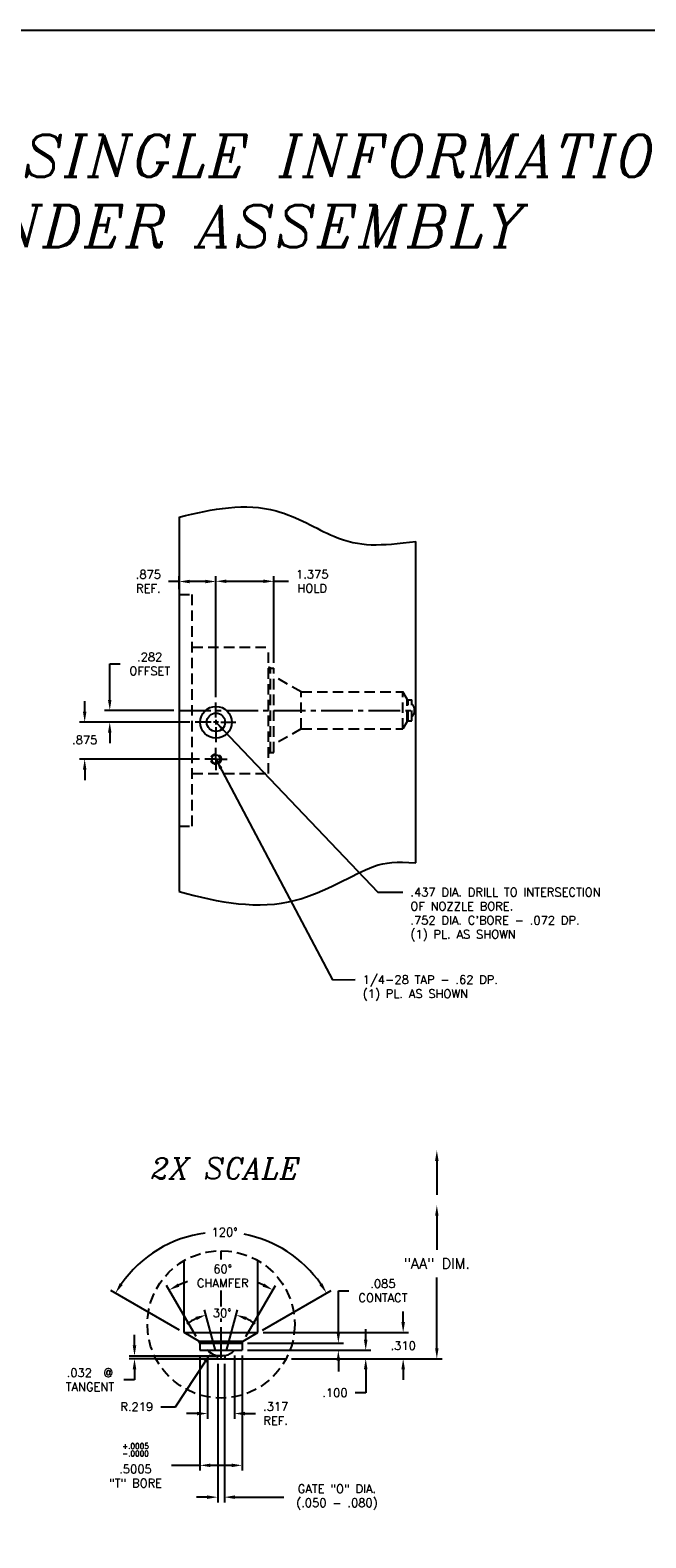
# Model space of a CAD drawing. Extents: x -55 to 76, y -100 to -24.
# Tile 15 of 22: x 10 to 25, y -98 to -62. Entities that reach past the tile are written whole.
import ezdxf
from ezdxf.enums import TextEntityAlignment as Align

# ---------------------------------------------------------------- set-up
doc = ezdxf.new("R2010")
doc.units = 0
doc.header["$MEASUREMENT"] = 0
for name, pattern in [('CENTER2', [1.125, 0.75, -0.125, 0.125, -0.125]), ('HIDDEN', [0.375, 0.25, -0.125]), ('HIDDEN2', [0.1875, 0.125, -0.0625])]:
    doc.linetypes.add(name, pattern=pattern)
doc.layers.get('DEFPOINTS').update_dxf_attribs({"linetype": 'CONTINUOUS'})
for name, color, linetype in [('BORE_HIDDEN', 1, 'HIDDEN'), ('CP_TAPS_CENTER', 1, 'CENTER2'), ('CP_TAPS_HIDDEN', 1, 'HIDDEN2'), ('CP_TAPS_SOLID', 1, 'CONTINUOUS'), ('DIM_HIDDEN', 4, 'HIDDEN'), ('DIM_OSCO', 4, 'CONTINUOUS'), ('DIMENSIONS', 4, 'CONTINUOUS'), ('DSCV_BORE_CENTER', 22, 'CENTER2'), ('DSCV_BORE_SOLID', 1, 'CONTINUOUS'), ('NP_SHAPE_SOLID', 6, 'CONTINUOUS')]:
    doc.layers.add(name, color=color, linetype=linetype)
doc.styles.add('ITALIC', font='italic.shx')
doc.styles.add('ROMANS', font='romans.shx')
doc.dimstyles.new('CATALOG', dxfattribs={"dimscale": 2, "dimtxt": 0.1, "dimasz": 0.125, "dimexe": 0.0625, "dimexo": 0.0625, "dimgap": 0.09, "dimtad": 0, "dimtih": 1, "dimtoh": 1, "dimdec": 3, "dimzin": 4, "dimdsep": 46, "dimtxsty": 'ROMANS', "dimcen": 0, "dimclrd": 256, "dimclre": 256, "dimclrt": 256, "dimadec": 0, "dimazin": 0, "dimtfac": 0.7, "dimtdec": 3, "dimtofl": 0, "dimtmove": 0, "dimatfit": 3, "dimfxl": 1, "dimtolj": 1, "dimtzin": 4, "dimlwd": -1, "dimlwe": -1, "dimarcsym": 0})
doc.dimstyles.new('CATALOG_2XSCALE', dxfattribs={"dimscale": 2, "dimtxt": 0.1, "dimasz": 0.125, "dimexe": 0.0625, "dimexo": 0.0625, "dimgap": 0.09, "dimtad": 0, "dimtih": 1, "dimtoh": 1, "dimdec": 3, "dimlfac": 0.5, "dimzin": 4, "dimdsep": 46, "dimtxsty": 'ROMANS', "dimcen": 0, "dimclrd": 256, "dimclre": 256, "dimclrt": 256, "dimadec": 0, "dimazin": 0, "dimtfac": 0.7, "dimtdec": 3, "dimtofl": 0, "dimtmove": 0, "dimatfit": 3, "dimfxl": 1, "dimtolj": 1, "dimtzin": 4, "dimlwd": -1, "dimlwe": -1, "dimarcsym": 0})

# ---------------------------------------------------------------- blocks, each defined once
blk = doc.blocks.new('*D157')
at = {"layer": 'DEFPOINTS', "color": 0}
for p in [(14.614, -93.601), (14.774, -93.601), (14.774, -96.889)]:
    blk.add_point(p, dxfattribs=at)
at = {"layer": 'DIMENSIONS'}
for p, q in [((14.614, -93.726), (14.614, -97.014)), ((14.774, -93.726), (14.774, -97.014)), ((14.364, -96.889), (14.114, -96.889)), ((15.024, -96.889), (16.182, -96.889))]:
    blk.add_line(p, q, dxfattribs=at)
for points in [[(14.364, -96.847), (14.364, -96.93), (14.614, -96.889)], [(15.024, -96.847), (15.024, -96.93), (14.774, -96.889)]]:
    blk.add_solid(points, dxfattribs=at)
at = {"layer": 'DIMENSIONS', "insert": (17.447, -96.889), "char_height": 0.2, "attachment_point": 5, "style": 'ROMANS'}
blk.add_mtext('\\A1;GATE "O" DIA.\\P(.050 - .080)', dxfattribs=at)
blk = doc.blocks.new('*D177')
at = {"layer": 'DEFPOINTS', "color": 0}
for p in [(14.573, -75.139), (15.948, -77.204), (14.573, -78.019)]:
    blk.add_point(p, dxfattribs=at)
at = {"layer": 'DIMENSIONS'}
for p, q in [((14.573, -77.894), (14.573, -75.014)), ((14.823, -75.139), (15.698, -75.139)), ((15.948, -77.079), (15.948, -75.014)), ((15.948, -75.139), (16.295, -75.139))]:
    blk.add_line(p, q, dxfattribs=at)
for points in [[(14.823, -75.097), (14.823, -75.18), (14.573, -75.139)], [(15.698, -75.097), (15.698, -75.18), (15.948, -75.139)]]:
    blk.add_solid(points, dxfattribs=at)
at = {"layer": 'DIMENSIONS', "insert": (16.86, -75.139), "char_height": 0.2, "attachment_point": 5, "style": 'ROMANS'}
blk.add_mtext('\\A1;1.375 \\PHOLD', dxfattribs=at)
blk = doc.blocks.new('*D178')
at = {"layer": 'DEFPOINTS', "color": 0}
for p in [(13.698, -78.204), (12.051, -78.486), (14.081, -78.486)]:
    blk.add_point(p, dxfattribs=at)
at = {"layer": 'DIMENSIONS'}
for p, q in [((12.051, -77.954), (12.051, -77.102)), ((12.051, -77.102), (12.301, -77.102)), ((13.573, -78.204), (11.926, -78.204)), ((13.956, -78.486), (11.926, -78.486)), ((12.051, -78.736), (12.051, -78.986))]:
    blk.add_line(p, q, dxfattribs=at)
for points in [[(12.009, -77.954), (12.092, -77.954), (12.051, -78.204)], [(12.009, -78.736), (12.092, -78.736), (12.051, -78.486)]]:
    blk.add_solid(points, dxfattribs=at)
at = {"layer": 'DIMENSIONS', "insert": (13, -77.102), "char_height": 0.2, "attachment_point": 5, "style": 'ROMANS'}
blk.add_mtext('\\A1;.282 \\POFFSET', dxfattribs=at)
blk = doc.blocks.new('*D179')
at = {"layer": 'DEFPOINTS', "color": 0}
for p in [(14.081, -78.486), (11.455, -79.361), (14.307, -79.361)]:
    blk.add_point(p, dxfattribs=at)
at = {"layer": 'DIMENSIONS'}
for p, q in [((11.455, -78.236), (11.455, -77.986)), ((13.956, -78.486), (11.33, -78.486)), ((14.182, -79.361), (11.33, -79.361)), ((11.455, -79.611), (11.455, -79.861))]:
    blk.add_line(p, q, dxfattribs=at)
for points in [[(11.414, -78.236), (11.497, -78.236), (11.455, -78.486)], [(11.414, -79.611), (11.497, -79.611), (11.455, -79.361)]]:
    blk.add_solid(points, dxfattribs=at)
at = {"layer": 'DIMENSIONS', "insert": (11.455, -78.905), "char_height": 0.2, "attachment_point": 5, "style": 'ROMANS'}
blk.add_mtext('\\A1;.875 ', dxfattribs=at)
blk = doc.blocks.new('*D193')
at = {"layer": 'DEFPOINTS', "color": 0}
for p in [(14.193, -93.401), (15.194, -93.401), (15.194, -96.133)]:
    blk.add_point(p, dxfattribs=at)
at = {"layer": 'DIMENSIONS'}
for p, q in [((14.193, -93.526), (14.193, -96.258)), ((15.194, -93.526), (15.194, -96.258)), ((14.193, -96.133), (13.518, -96.133)), ((14.944, -96.133), (14.443, -96.133))]:
    blk.add_line(p, q, dxfattribs=at)
for points in [[(14.443, -96.092), (14.443, -96.175), (14.193, -96.133)], [(14.944, -96.092), (14.944, -96.175), (15.194, -96.133)]]:
    blk.add_solid(points, dxfattribs=at)
at = {"layer": 'DIMENSIONS', "insert": (12.662, -96.133), "char_height": 0.2, "attachment_point": 5, "style": 'ROMANS'}
blk.add_mtext('\\A1;{\\H0.64x;\\C4;\\S+.0005^ -.0000;\\H1.25x;\\P\\H1.25x;.5005 \\P"T" BORE}', dxfattribs=at)
blk = doc.blocks.new('*D168')
at = {"layer": 'DEFPOINTS', "color": 0}
for p in [(13.698, -75.144), (13.698, -75.454), (14.573, -78.019)]:
    blk.add_point(p, dxfattribs=at)
at = {"layer": 'DIMENSIONS'}
for p, q in [((13.698, -75.144), (13.448, -75.144)), ((13.698, -75.329), (13.698, -75.019)), ((14.323, -75.144), (13.948, -75.144)), ((14.573, -77.894), (14.573, -75.019))]:
    blk.add_line(p, q, dxfattribs=at)
for points in [[(13.948, -75.103), (13.948, -75.186), (13.698, -75.144)], [(14.323, -75.103), (14.323, -75.186), (14.573, -75.144)]]:
    blk.add_solid(points, dxfattribs=at)
at = {"layer": 'DIMENSIONS', "insert": (12.968, -75.144), "char_height": 0.2, "attachment_point": 5, "style": 'ROMANS'}
blk.add_mtext('\\A1;.875 \\PREF.', dxfattribs=at)
blk = doc.blocks.new('*D199')
at = {"layer": 'DEFPOINTS', "color": 0}
for p in [(15.569, -92.981), (16.242, -93.601), (19.02, -93.601)]:
    blk.add_point(p, dxfattribs=at)
at = {"layer": 'DIM_OSCO'}
for p, q in [((19.02, -92.731), (19.02, -92.481)), ((15.694, -92.981), (19.145, -92.981)), ((16.367, -93.601), (19.145, -93.601)), ((19.02, -93.851), (19.02, -94.101))]:
    blk.add_line(p, q, dxfattribs=at)
for points in [[(18.978, -92.731), (19.061, -92.731), (19.02, -92.981)], [(18.978, -93.851), (19.061, -93.851), (19.02, -93.601)]]:
    blk.add_solid(points, dxfattribs=at)
at = {"layer": 'DIM_OSCO', "insert": (19.02, -93.291), "char_height": 0.2, "attachment_point": 5, "style": 'ROMANS'}
blk.add_mtext('\\A1;.310 ', dxfattribs=at)
blk = doc.blocks.new('*D200')
at = {"layer": 'DEFPOINTS', "color": 0}
for p in [(12.639, -93.601), (14.694, -93.537), (14.694, -93.601)]:
    blk.add_point(p, dxfattribs=at)
at = {"layer": 'DIM_OSCO'}
for p, q in [((12.639, -93.287), (12.639, -93.037)), ((14.569, -93.537), (12.514, -93.537)), ((14.569, -93.601), (12.514, -93.601)), ((12.639, -94.101), (12.389, -94.101)), ((12.639, -93.851), (12.639, -94.101))]:
    blk.add_line(p, q, dxfattribs=at)
for points in [[(12.597, -93.287), (12.68, -93.287), (12.639, -93.537)], [(12.597, -93.851), (12.68, -93.851), (12.639, -93.601)]]:
    blk.add_solid(points, dxfattribs=at)
at = {"layer": 'DIM_OSCO', "insert": (11.58, -94.101), "char_height": 0.2, "attachment_point": 5, "style": 'ROMANS'}
blk.add_mtext('\\A1;.032  @\\PTANGENT', dxfattribs=at)
blk = doc.blocks.new('*D201')
at = {"layer": 'DEFPOINTS', "color": 0}
for p in [(15.194, -93.401), (16.242, -93.601), (18.13, -93.601)]:
    blk.add_point(p, dxfattribs=at)
at = {"layer": 'DIM_OSCO'}
for p, q in [((18.13, -93.151), (18.13, -92.901)), ((15.319, -93.401), (18.255, -93.401)), ((16.367, -93.601), (18.255, -93.601)), ((18.13, -93.851), (18.13, -94.41)), ((18.13, -94.41), (17.88, -94.41))]:
    blk.add_line(p, q, dxfattribs=at)
for points in [[(18.089, -93.151), (18.172, -93.151), (18.13, -93.401)], [(18.089, -93.851), (18.172, -93.851), (18.13, -93.601)]]:
    blk.add_solid(points, dxfattribs=at)
at = {"layer": 'DIM_OSCO', "insert": (17.4, -94.41), "char_height": 0.2, "attachment_point": 5, "style": 'ROMANS'}
blk.add_mtext('\\A1;.100 ', dxfattribs=at)
blk = doc.blocks.new('*D202')
at = {"layer": 'DEFPOINTS', "color": 0}
for p in [(15.194, -93.231), (15.194, -93.401), (17.48, -93.231)]:
    blk.add_point(p, dxfattribs=at)
at = {"layer": 'DIM_OSCO'}
for p, q in [((17.48, -92.981), (17.48, -91.985)), ((17.48, -91.985), (17.73, -91.985)), ((15.319, -93.231), (17.605, -93.231)), ((15.319, -93.401), (17.605, -93.401)), ((17.48, -93.651), (17.48, -93.901))]:
    blk.add_line(p, q, dxfattribs=at)
for points in [[(17.438, -92.981), (17.522, -92.981), (17.48, -93.231)], [(17.438, -93.651), (17.522, -93.651), (17.48, -93.401)]]:
    blk.add_solid(points, dxfattribs=at)
at = {"layer": 'DIM_OSCO', "insert": (18.539, -91.985), "char_height": 0.2, "attachment_point": 5, "style": 'ROMANS'}
blk.add_mtext('\\A1;.085 \\PCONTACT', dxfattribs=at)
blk = doc.blocks.new('*D203')
at = {"layer": 'DEFPOINTS', "color": 0}
for p in [(14.694, -93.099), (14.453, -93.465)]:
    blk.add_point(p, dxfattribs=at)
at = {"layer": 'DIM_OSCO'}
for p, q in [((13.616, -94.742), (14.316, -93.674)), ((13.267, -94.742), (13.616, -94.742))]:
    blk.add_line(p, q, dxfattribs=at)
blk.add_arc((14.694, -93.099), 0.438, 220.3943, 266.8817, dxfattribs=at)
blk.add_solid([(14.281, -93.652), (14.351, -93.697), (14.453, -93.465)], dxfattribs=at)
at = {"layer": 'DIM_OSCO', "insert": (12.692, -94.742), "char_height": 0.2, "attachment_point": 5, "style": 'ROMANS'}
blk.add_mtext('\\A1;R.219 ', dxfattribs=at)
blk = doc.blocks.new('*D204')
at = {"layer": 'DEFPOINTS', "color": 0}
for p in [(14.266, -91.674), (14.164, -93.18), (14.193, -93.231), (15.194, -93.231), (15.223, -93.18)]:
    blk.add_point(p, dxfattribs=at)
at = {"layer": 'DIM_OSCO'}
for p, q in [((14.101, -93.072), (13.401, -91.859)), ((15.286, -93.072), (15.987, -91.859))]:
    blk.add_line(p, q, dxfattribs=at)
for start, end in [(108.8027, 114.1768), (65.8232, 69.2566)]:
    blk.add_arc((14.694, -94.098), 2.461, start, end, dxfattribs=at)
for points in [[(13.705, -91.89), (13.667, -91.816), (13.463, -91.967)], [(15.72, -91.816), (15.682, -91.89), (15.924, -91.967)]]:
    blk.add_solid(points, dxfattribs=at)
at = {"layer": 'DIM_OSCO', "insert": (14.733, -91.637), "char_height": 0.2, "attachment_point": 5, "style": 'ROMANS'}
blk.add_mtext('\\A1;60° \\PCHAMFER', dxfattribs=at)
blk = doc.blocks.new('*D205')
at = {"layer": 'DEFPOINTS', "color": 0}
for p in [(13.704, -90.768), (13.819, -92.981), (15.569, -92.981), (14.164, -93.18), (15.223, -93.18)]:
    blk.add_point(p, dxfattribs=at)
at = {"layer": 'DIM_OSCO'}
for p, q in [((13.71, -92.919), (12.08, -91.977)), ((15.677, -92.919), (17.307, -91.977))]:
    blk.add_line(p, q, dxfattribs=at)
for start, end in [(97.4717, 145.0471), (34.9529, 79.1267)]:
    blk.add_arc((14.694, -93.486), 2.893, start, end, dxfattribs=at)
for points in [[(12.358, -91.851), (12.287, -91.807), (12.188, -92.04)], [(17.1, -91.807), (17.03, -91.851), (17.199, -92.04)]]:
    blk.add_solid(points, dxfattribs=at)
at = {"layer": 'DIM_OSCO', "insert": (14.778, -90.595), "char_height": 0.2, "attachment_point": 5, "style": 'ROMANS'}
blk.add_mtext('\\A1;120° ', dxfattribs=at)
blk = doc.blocks.new('*D206')
at = {"layer": 'DEFPOINTS', "color": 0}
for p in [(14.573, -92.518), (14.593, -93.525), (14.614, -93.601), (14.774, -93.601), (14.794, -93.525)]:
    blk.add_point(p, dxfattribs=at)
at = {"layer": 'DIM_OSCO'}
for p, q in [((14.561, -93.405), (14.302, -92.439)), ((14.826, -93.405), (15.085, -92.439))]:
    blk.add_line(p, q, dxfattribs=at)
for start, end in [(115.3395, 125.679), (54.321, 64.6605)]:
    blk.add_arc((14.694, -93.9), 1.387, start, end, dxfattribs=at)
for points in [[(14.085, -92.607), (14.114, -92.685), (14.335, -92.56)], [(15.273, -92.685), (15.302, -92.607), (15.053, -92.56)]]:
    blk.add_solid(points, dxfattribs=at)
at = {"layer": 'DIM_OSCO', "insert": (14.72, -92.513), "char_height": 0.2, "attachment_point": 5, "style": 'ROMANS'}
blk.add_mtext('\\A1;30° ', dxfattribs=at)
blk = doc.blocks.new('*D207')
at = {"layer": 'DEFPOINTS', "color": 0}
for p in [(14.376, -93.401), (15.011, -93.401), (15.011, -94.903)]:
    blk.add_point(p, dxfattribs=at)
at = {"layer": 'DIM_OSCO'}
for p, q in [((14.376, -93.526), (14.376, -95.028)), ((15.011, -93.526), (15.011, -95.028)), ((14.126, -94.903), (13.876, -94.903)), ((15.261, -94.903), (15.511, -94.903))]:
    blk.add_line(p, q, dxfattribs=at)
for points in [[(14.126, -94.861), (14.126, -94.945), (14.376, -94.903)], [(15.261, -94.861), (15.261, -94.945), (15.011, -94.903)]]:
    blk.add_solid(points, dxfattribs=at)
at = {"layer": 'DIM_OSCO', "insert": (15.991, -94.903), "char_height": 0.2, "attachment_point": 5, "style": 'ROMANS'}
blk.add_mtext('\\A1;.317 \\PREF.', dxfattribs=at)

msp = doc.modelspace()

# ---------------------------------------------------------------- linework, layer by layer
at = {"layer": 'BORE_HIDDEN'}
for p, q in [((13.69828, -75.45415), (14.01128, -75.45415)), ((14.01128, -80.95415), (14.01128, -75.45415)), ((14.01128, -76.70415), (15.82328, -76.70415)), ((15.82328, -79.70415), (15.82328, -76.70415)), ((15.86828, -77.20365), (15.82328, -77.17767)), ((15.86828, -77.20365), (15.94828, -77.20365)), ((15.86828, -79.20465), (15.86828, -77.20365)), ((15.94828, -79.20465), (15.94828, -77.20365)), ((16.59828, -77.76665), (15.94828, -77.39137)), ((16.59828, -77.76665), (19.01328, -77.76665)), ((16.59828, -78.64165), (16.59828, -77.76665)), ((19.01328, -78.64165), (19.01328, -77.76665)), ((19.11294, -77.93927), (19.01328, -77.76665)), ((19.13828, -77.9539), (19.11294, -77.93927)), ((19.11294, -78.46903), (19.11294, -77.93927)), ((19.13828, -77.9539), (19.22328, -77.9539)), ((19.13828, -78.4544), (19.13828, -77.9539)), ((19.22328, -78.4544), (19.22328, -77.9539)), ((19.28546, -78.15402), (19.32328, -78.16415)), ((19.28546, -78.25428), (19.28546, -78.15402)), ((19.28546, -78.25428), (19.32328, -78.24415)), ((16.59828, -78.64165), (15.94828, -79.01693)), ((16.59828, -78.64165), (19.01328, -78.64165)), ((19.11294, -78.46903), (19.01328, -78.64165)), ((19.13828, -78.4544), (19.11294, -78.46903)), ((19.13828, -78.4544), (19.22328, -78.4544)), ((15.86828, -79.20465), (15.82328, -79.23063)), ((15.86828, -79.20465), (15.94828, -79.20465)), ((14.01128, -79.70415), (15.82328, -79.70415)), ((13.69828, -80.95415), (14.01128, -80.95415))]:
    msp.add_line(p, q, dxfattribs=at)
for start, end in [(13.233252, 46.409638), (313.590362, 346.766748), (355.919963, 3.947931)]:
    msp.add_arc((19.07228, -78.20415), 0.219, start, end, dxfattribs=at)
at = {"layer": 'CP_TAPS_CENTER'}
for q in [(14.57328, -79.09515), (14.30728, -79.36115), (14.57328, -79.62715), (14.83928, -79.36115)]:
    msp.add_line((14.57328, -79.36115), q, dxfattribs=at)
at = {"layer": 'CP_TAPS_HIDDEN'}
msp.add_circle((14.57328, -79.36115), 0.125, dxfattribs=at)
at = {"layer": 'CP_TAPS_SOLID'}
msp.add_circle((14.57328, -79.36115), 0.102, dxfattribs=at)
at = {"layer": 'DEFPOINTS'}
msp.add_point((17.40803, -93.60108), dxfattribs=at)
at = {"layer": 'DIM_HIDDEN'}
msp.add_circle((14.69358, -92.7857), 1.75, dxfattribs=at)
at = {"layer": 'DIM_OSCO'}
msp.add_line((-55.36336, -62.05064), (76.43756, -62.05064), dxfattribs=at)
at = {"layer": 'DIMENSIONS'}
for p, q in [((19.81873, -88.90372), (19.81873, -89.70773)), ((19.81873, -90.20773), (19.81873, -91.01174)), ((19.81873, -93.35108), (19.81873, -91.66936)), ((16.6788, -93.60108), (19.94373, -93.60108))]:
    msp.add_line(p, q, dxfattribs=at)
msp.add_point((19.81873, -93.60108), dxfattribs=at)
for points in [[(19.77706, -88.90372), (19.8604, -88.90372), (19.81873, -88.65372)], [(19.77706, -90.20773), (19.8604, -90.20773), (19.81873, -89.95773)], [(19.77706, -93.35108), (19.8604, -93.35108), (19.81873, -93.60108)]]:
    msp.add_solid(points, dxfattribs=at)
at = {"layer": 'DSCV_BORE_CENTER'}
for p, q in [((13.69828, -78.20415), (19.32328, -78.20415)), ((14.69358, -91.24587), (14.69358, -91.0357)), ((14.69358, -92.3612), (14.69358, -91.98193)), ((14.69358, -93.60108), (14.69358, -92.64725))]:
    msp.add_line(p, q, dxfattribs=at)
at = {"layer": 'DSCV_BORE_SOLID'}
for p, q in [((14.57328, -78.37215), (14.57328, -78.01917)), ((14.45928, -78.48615), (14.08055, -78.48615)), ((14.63028, -78.48615), (14.51628, -78.48615)), ((14.57328, -78.60081), (14.57327, -78.96104)), ((14.57328, -78.42915), (14.57328, -78.54315)), ((14.68728, -78.48615), (15.04245, -78.48615)), ((13.81858, -92.98108), (13.81858, -91.27016)), ((15.56858, -92.98108), (15.56858, -91.27016)), ((13.81858, -92.98108), (15.56858, -92.98108)), ((14.16382, -93.18041), (13.81858, -92.98108)), ((15.22333, -93.18041), (15.56858, -92.98108)), ((14.19308, -93.23108), (14.16382, -93.18041)), ((14.16382, -93.18041), (15.22333, -93.18041)), ((14.19308, -93.23108), (14.19308, -93.40108)), ((14.19308, -93.23108), (15.19408, -93.23108)), ((14.19308, -93.40108), (15.19408, -93.40108)), ((15.19408, -93.23108), (15.22333, -93.18041)), ((15.19408, -93.23108), (15.19408, -93.40108)), ((14.59331, -93.52545), (14.61358, -93.60108)), ((14.59331, -93.52545), (14.79384, -93.52545)), ((14.79384, -93.52545), (14.77358, -93.60108))]:
    msp.add_line(p, q, dxfattribs=at)
for radius in [0.376, 0.2185]:
    msp.add_circle((14.57328, -78.48615), radius, dxfattribs=at)
for start, end in [(223.590362, 256.766748), (283.233252, 316.409638), (265.919963, 273.947931)]:
    msp.add_arc((14.69358, -93.09908), 0.438, start, end, dxfattribs=at)
at = {"layer": 'NP_SHAPE_SOLID'}
for p, q in [((13.69828, -73.61549), (13.69828, -82.50672)), ((19.32328, -81.82419), (19.32328, -74.19301)), ((13.14514, -93.60108), (16.24201, -93.60108))]:
    msp.add_line(p, q, dxfattribs=at)
for points, knots in [([(13.69828, -73.61549), (14.4899, -73.41546), (15.8058, -73.16667), (17.71656, -74.36671), (18.46413, -74.29309), (19.32328, -74.19301)], [0.40858497, 0.40858497, 0.40858497, 0.40858497, 2.73445584, 4.31473827, 6.82445363, 6.82445363, 6.82445363, 6.82445363]), ([(13.69828, -82.50672), (14.64531, -82.76824), (16.32881, -83.08473), (18.25702, -81.80671), (18.84504, -81.79977), (19.32328, -81.82419)], [0.74929177, 0.74929177, 0.74929177, 0.74929177, 3.5507136, 5.79092349, 7.20496218, 7.20496218, 7.20496218, 7.20496218])]:
    msp.add_open_spline(points, degree=3, knots=knots, dxfattribs=at)

# ---------------------------------------------------------------- texts
at = {"layer": 'DIMENSIONS', "style": 'ITALIC'}
msp.add_text('2X SCALE', height=0.5, dxfattribs=at).set_placement((14.80445, -89.0795), align=Align.MIDDLE_CENTER)
at = {"layer": 'DIMENSIONS', "insert": (7.26128, -64.53686), "char_height": 1, "width": 48.2857, "attachment_point": 2, "style": 'ITALIC'}
msp.add_mtext('100 SERIES SCB BODYLESS SINGLE INFORMATION\\PWITH PNEUMATIC CYLINDER ASSEMBLY ', dxfattribs=at)
at = {"layer": 'DIMENSIONS', "style": 'ROMANS'}
for s, insert, char_height, attachment_point in [(".437 DIA. DRILL TO INTERSECTION\\POF NOZZLE BORE.\\P.752 DIA. C'BORE - .072 DP.\\P(1) PL. AS SHOWN", (19.19069, -82.42206), 0.2, 1), ('1/4-28 TAP - .62 DP.\\P(1) PL. AS SHOWN', (18.05728, -84.49899), 0.2, 1), ('\\A1;"AA" DIM.', (19.81873, -91.34055), 0.25, 5)]:
    msp.add_mtext(s, dxfattribs=dict(at, insert=insert, char_height=char_height, attachment_point=attachment_point))

# ---------------------------------------------------------------- dimensions: what is measured, and where the dimension line sits
at = {"layer": 'DIM_OSCO'}
for base, line1, line2, picture, middle in [((13.70413, -90.76779), ((15.22333, -93.18041), (15.56858, -92.98108)), ((14.16382, -93.18041), (13.81858, -92.98108)), '*D205', (14.77834, -90.59456)), ((14.57267, -92.51768), ((14.79384, -93.52545), (14.77358, -93.60108)), ((14.59331, -93.52545), (14.61358, -93.60108)), '*D206', (14.71961, -92.51264))]:
    dim = msp.add_angular_dim_2l(base=base, line1=line1, line2=line2, dimstyle='CATALOG_2XSCALE', override={"dimpost": ' '}, dxfattribs=at)
    dim.commit()
    dim.dimension.update_dxf_attribs({"geometry": picture, "text_midpoint": middle, "dimtype": 162})
dim = msp.add_angular_dim_2l(base=(14.26625, -91.67449), line1=((15.19408, -93.23108), (15.22333, -93.18041)), line2=((14.19308, -93.23108), (14.16382, -93.18041)), text='<>\\PCHAMFER', dimstyle='CATALOG_2XSCALE', override={"dimpost": ' '}, dxfattribs=at)
dim.commit()
dim.dimension.update_dxf_attribs({"geometry": '*D204', "text_midpoint": (14.73279, -91.63742), "dimtype": 162})
for base, p1, p2, text, picture, middle in [((17.47994, -93.23108), (15.19408, -93.40108), (15.19408, -93.23108), '<>\\PCONTACT', '*D202', (18.53851, -91.98483)), ((12.63878, -93.60108), (14.69358, -93.53708), (14.69358, -93.60108), '<> @\\PTANGENT', '*D200', (11.58021, -94.10108))]:
    dim = msp.add_linear_dim(base=base, p1=p1, p2=p2, angle=90, text=text, dimstyle='CATALOG_2XSCALE', override={"dimpost": ' '}, dxfattribs=at)
    dim.commit()
    dim.dimension.update_dxf_attribs({"geometry": picture, "text_midpoint": middle, "dimtype": 160})
for base, p1, picture, middle in [((19.0198, -93.60108), (15.56858, -92.98108), '*D199', (19.0198, -93.29108)), ((18.13023, -93.60108), (15.19408, -93.40108), '*D201', (17.40023, -94.40962))]:
    dim = msp.add_linear_dim(base=base, p1=p1, p2=(16.24201, -93.60108), angle=90, dimstyle='CATALOG_2XSCALE', override={"dimpost": ' '}, dxfattribs=at)
    dim.commit()
    dim.dimension.update_dxf_attribs({"geometry": picture, "text_midpoint": middle, "dimtype": 160})
dim = msp.add_radius_dim(center=(14.69358, -93.09908), mpoint=(14.4534, -93.46536), dimstyle='CATALOG_2XSCALE', override={"dimpost": ' '}, dxfattribs=at)
dim.commit()
dim.dimension.update_dxf_attribs({"geometry": '*D203', "text_midpoint": (12.69191, -94.74246), "dimtype": 164})
dim = msp.add_linear_dim(base=(15.01081, -94.90312), p1=(14.37634, -93.40108), p2=(15.01081, -93.40108), text='<>\\PREF.', dimstyle='CATALOG_2XSCALE', override={"dimpost": ' '}, dxfattribs=at)
dim.commit()
dim.dimension.update_dxf_attribs({"geometry": '*D207', "text_midpoint": (15.99081, -94.90312), "dimtype": 160})
at = {"layer": 'DIMENSIONS'}
dim = msp.add_linear_dim(base=(13.69828, -75.14443), p1=(14.57328, -78.01917), p2=(13.69828, -75.45415), text='<>\\PREF.', dimstyle='CATALOG', override={"dimpost": ' '}, dxfattribs=at)
dim.commit()
dim.dimension.update_dxf_attribs({"geometry": '*D168', "text_midpoint": (12.96828, -75.14443)})
for base, p1, p2, text, dimstyle, override, picture, middle in [((14.57328, -75.13876), (15.94828, -77.20365), (14.57328, -78.01917), '<>\\PHOLD', 'CATALOG', {"dimpost": ' '}, '*D177', (16.86042, -75.13876)), ((15.19408, -96.13348), (14.19308, -93.40108), (15.19408, -93.40108), '{\\H0.64x;\\C4;\\S+.0005^ -.0000;\\H1.25x;\\P\\H1.25x;<>\\P"T" BORE}', 'CATALOG_2XSCALE', {"dimdec": 4, "dimpost": ' '}, '*D193', (12.66196, -96.13348)), ((14.77358, -96.88861), (14.61358, -93.60108), (14.77358, -93.60108), 'GATE "O" DIA.\\P(.050 - .080)', 'CATALOG_2XSCALE', {"dimpost": ' '}, '*D157', (17.44745, -96.88861))]:
    dim = msp.add_linear_dim(base=base, p1=p1, p2=p2, text=text, dimstyle=dimstyle, override=override, dxfattribs=at)
    dim.commit()
    dim.dimension.update_dxf_attribs({"geometry": picture, "text_midpoint": middle, "dimtype": 160})
dim = msp.add_linear_dim(base=(12.0507, -78.48615), p1=(13.69828, -78.20415), p2=(14.08055, -78.48615), angle=90, text='<>\\POFFSET', dimstyle='CATALOG', override={"dimpost": ' '}, dxfattribs=at)
dim.commit()
dim.dimension.update_dxf_attribs({"geometry": '*D178', "text_midpoint": (12.99975, -77.10183), "dimtype": 160})
dim = msp.add_linear_dim(base=(11.45518, -79.36115), p1=(14.08055, -78.48615), p2=(14.30728, -79.36115), angle=90, dimstyle='CATALOG', override={"dimpost": ' '}, dxfattribs=at)
dim.commit()
dim.dimension.update_dxf_attribs({"geometry": '*D179', "text_midpoint": (11.45518, -78.90479), "dimtype": 160})

# ---------------------------------------------------------------- leaders
at = {"layer": 'DIMENSIONS', "annotation_type": 0, "has_hookline": 1, "hookline_direction": 1}
for points, text_width in [([(14.57328, -78.48615), (18.41828, -82.52509), (19.01069, -82.52206)], 5.13333), ([(14.57328, -79.36115), (17.34131, -84.60315), (17.87728, -84.59899)], 3.66667)]:
    msp.add_leader(points, dimstyle='CATALOG', override={"dimgap": 0.09, "dimtad": 0}, dxfattribs=dict(at, text_width=text_width))

doc.saveas('drawing.dxf')
